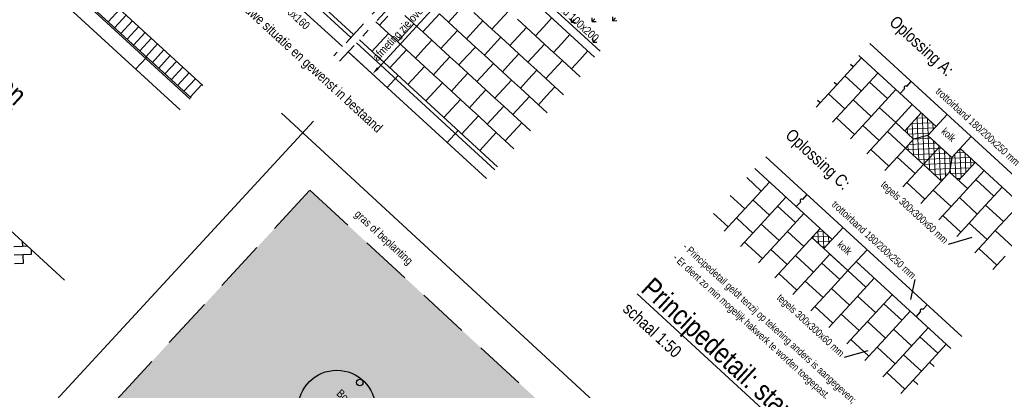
# Model space of a CAD drawing. Header units: metres. Extents: x 111546 to 149831, y 498798 to 507863.
# Tile 114 of 256: x 113044 to 113056.09, y 500887.49 to 500892.05. Entities that reach past the tile are written whole.
import ezdxf
from ezdxf.enums import TextEntityAlignment as Align

# ---------------------------------------------------------------- set-up
doc = ezdxf.new("R2010")
doc.units = ezdxf.units.M
doc.linetypes.add('DASHDOT', pattern=[25.4, 12.7, -6.35, 0, -6.35])
doc.linetypes.add('HIDDEN2', pattern=[4.7625, 3.175, -1.5875])
for name, color, linetype in [('0-grenslijn', 3, 'DASHDOT'), ('0-maatvoering', 3, 'Continuous'), ('0-maatvoering details', 3, 'Continuous'), ('0-tekst detail', 4, 'Continuous'), ('3-opsluiting', 2, 'Continuous'), ('3-steen', 3, 'Continuous'), ('3-tegels', 3, 'Continuous'), ('DREMPEL', 2, 'Continuous')]:
    doc.layers.add(name, color=color, linetype=linetype)
doc.layers.add('0-hulplijn', color=6, linetype='Continuous', plot=False)
for name, color, linetype, lineweight in [('3-nw-dwp-trottoirband', 2, 'Continuous', 13), ('4-nw-bomengrond', 7, 'Continuous', 5), ('4-nw-bomenzand', 7, 'Continuous', 5)]:
    doc.layers.add(name, color=color, linetype=linetype, lineweight=lineweight)
doc.styles.add('Stempel', font='arial.ttf')
doc.styles.add('Zaanstad', font='ARIALN.TTF')
doc.dimstyles.new('1-50', dxfattribs={"dimtxt": 0.1, "dimasz": 0.1, "dimexe": 0.05, "dimexo": 0.05, "dimgap": 0.025, "dimtad": 1, "dimzin": 0, "dimdsep": 46, "dimtxsty": 'Zaanstad', "dimcen": 0, "dimclrd": 256, "dimclre": 256, "dimclrt": 256, "dimadec": 0, "dimazin": 0, "dimtfac": 1, "dimtofl": 0, "dimtmove": 0, "dimatfit": 3, "dimfxl": 1, "dimtfill": 1, "dimtolj": 1, "dimtzin": 0, "dimlwd": -1, "dimlwe": -1, "dimarcsym": 0})
pattern_1 = [(2.41437, (113041.0576, 500932.63841), (-0.00267502, 0.06344363), []), (92.41437, (113041.0576, 500932.63841), (-0.06344363, -0.00267502), [])]

# ---------------------------------------------------------------- blocks, each defined once
blk = doc.blocks.new('*D650')
at = {"layer": '0-maatvoering', "transparency": 16777216}
for p, q in [((113049.427, 500893.09), (113049.725, 500892.817)), ((113048.402, 500891.452), (113049.62, 500892.777)), ((113048.074, 500891.617), (113048.371, 500891.344))]:
    blk.add_line(p, q, dxfattribs=at)
for points in [[(113049.608, 500892.788), (113049.632, 500892.766), (113049.688, 500892.85)], [(113048.39, 500891.463), (113048.414, 500891.44), (113048.334, 500891.378)]]:
    blk.add_solid(points, dxfattribs=at)
at = {"layer": 'Defpoints', "color": 0, "transparency": 16777216}
for p in [(113049.391, 500893.124), (113048.037, 500891.651)]:
    blk.add_point(p, dxfattribs=at)
at = {"layer": '0-maatvoering', "transparency": 16777216, "insert": (113048.914, 500892.143), "char_height": 0.1, "attachment_point": 5, "rotation": 47.4144, "style": 'Zaanstad', "bg_fill": 3, "box_fill_scale": 1.1, "bg_fill_color": 9, "bg_fill_true_color": 13158600, "bg_fill_transparency": 0}
blk.add_mtext('\\A1;afmeting zie overzichtstekening', dxfattribs=at)
at = {"layer": 'Defpoints', "color": 0, "transparency": 16777216}
blk.add_point((113049.688, 500892.85), dxfattribs=at)

msp = doc.modelspace()

# ---------------------------------------------------------------- hatches: boundary and pattern name
at = {"layer": '3-nw-dwp-trottoirband'}
h = msp.add_hatch(dxfattribs=at)
h.set_pattern_fill('ANSI37', color=253, scale=0.02, angle=-42.58563)
h.set_pattern_definition(pattern_1)
h.paths.add_polyline_path([(113055.2575, 500890.7321), (113055.0735, 500890.9013), (113054.8705, 500890.6804), (113054.9809, 500890.5789), (113055.156, 500890.6217)])
h = msp.add_hatch(dxfattribs=at)
h.set_pattern_fill('ANSI37', color=253, scale=0.02, angle=-42.58563)
h.set_pattern_definition(pattern_1)
h.paths.add_polyline_path([(113055.3033, 500890.4863), (113055.156, 500890.6217), (113054.9809, 500890.5789), (113054.8794, 500890.4685), (113055.1003, 500890.2655)])
h = msp.add_hatch(dxfattribs=at)
h.set_pattern_fill('ANSI37', color=253, scale=0.02, angle=-42.58563)
h.set_pattern_definition(pattern_1)
h.paths.add_polyline_path([(113055.4227, 500890.1729), (113055.4505, 500890.351), (113055.3033, 500890.4863), (113055.1003, 500890.2655), (113055.3211, 500890.0625)])
h = msp.add_hatch(dxfattribs=at)
h.set_pattern_fill('ANSI37', color=253, scale=0.02, angle=-42.58563)
h.set_pattern_definition(pattern_1)
h.paths.add_polyline_path([(113055.7361, 500890.2923), (113055.552, 500890.4614), (113055.4505, 500890.351), (113055.4227, 500890.1729), (113055.5331, 500890.0714)])
h = msp.add_hatch(dxfattribs=at)
h.set_pattern_fill('ANSI37', color=253, scale=0.02, angle=-42.58563)
h.set_pattern_definition([(2.41437, (113041.11352, 500932.69926), (-0.00267502, 0.06344363), []), (92.41437, (113041.11352, 500932.69926), (-0.06344363, -0.00267502), [])])
h.paths.add_polyline_path([(113053.9808, 500889.343), (113053.8335, 500889.4783), (113053.732, 500889.3679), (113053.8793, 500889.2325)])
at = {"layer": '3-tegels'}
h = msp.add_hatch(dxfattribs=at)
h.set_pattern_fill('GRASS', color=256, scale=0.01, angle=-93.53869)
h.set_pattern_definition([(47.414373, (112166.63663, 501306.74697), (-0.010700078, 0.253774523), [0.047625, -0.311585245]), (2.414373, (112166.63663, 501306.74697), (-0.01070008, 0.25377452), [0.047625, -0.206375]), (92.414373, (112166.63663, 501306.74697), (-0.25377452, -0.01070008), [0.047625, -0.206375])])
h.paths.add_polyline_path([(113053.6208, 500897.7264), (113054.0096, 500897.5108), (113054.4413, 500897.0007), (113054.8951, 500896.8386), (113054.9069, 500896.3885), (113055.1168, 500896.316), (113055.0629, 500895.905), (113054.3903, 500895.3554), (113054.1459, 500895.0024), (113053.5448, 500894.3774), (113053.1389, 500893.8729), (113052.3852, 500893.1642), (113051.873, 500892.5005), (113051.2938, 500891.9834), (113051.1302, 500891.6607), (113050.2382, 500892.4805), (113053.4491, 500895.9741), (113052.6691, 500896.691)])
h.paths.add_polyline_path([(113050.2167, 500892.4586), (113051.0425, 500891.6996), (113051.1726, 500891.8412), (113050.3468, 500892.6001)], flags=9)
h.paths.add_polyline_path([(113052.0626, 500894.0593), (113051.8778, 500893.8583), (113052.0311, 500893.7174), (113052.2158, 500893.9184)], flags=24)
h.paths.add_polyline_path([(113053.5407, 500895.801), (113054.3664, 500895.0421), (113054.4965, 500895.1836), (113053.6708, 500895.9425)], flags=24)
h.paths.add_polyline_path([(113052.6275, 500896.6684), (113053.4532, 500895.9095), (113053.5833, 500896.051), (113052.7576, 500896.81)], flags=25)
h.paths.add_polyline_path([(113053.9869, 500896.4953), (113054.48, 500896.0421), (113054.6113, 500896.185), (113054.1182, 500896.6382)], flags=24)
at = {"layer": '4-nw-bomengrond'}
h = msp.add_hatch(dxfattribs=at)
h.set_pattern_fill('AR-SAND', color=252, scale=0.003, angle=299.5375, style=0)
h.set_pattern_definition([(337.037503, (112887.89085, 501104.4915), (0.125375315, 0.07655945), [0, -0.115824, 0, -0.12954, 0, -0.123825]), (307.0375, (112887.89085, 501104.4915), (0.25358206, -0.0113131), [0, -0.062484, 0, -0.104394, 0, -0.040005]), (267.037503, (112887.84464, 501104.57304), (0.117361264, -0.20624433), [0, -0.0381, 0, -0.13716, 0, -0.17907]), (257.0375, (112887.84464, 501104.57304), (0.1711152, -0.16632505), [0, -0.01905, 0, -0.089916, 0, -0.10287])])
h.paths.add_polyline_path([(113047.5662, 500889.9504), (113050.5795, 500887.1701), (113048.2061, 500884.5978), (113045.1928, 500887.3781)])

# ---------------------------------------------------------------- linework, layer by layer
at = {"color": 2, "linetype": 'Continuous'}
for p, q in [((113054.4438, 500891.7516), (113056.849, 500889.5411)), ((113054.3085, 500891.6044), (113055.2575, 500890.7321)), ((113055.552, 500890.4614), (113056.7137, 500889.3938)), ((113053.1671, 500890.3625), (113055.5723, 500888.1519)), ((113053.0317, 500890.2152), (113053.9808, 500889.343)), ((113054.2753, 500889.0723), (113055.4369, 500888.0046))]:
    msp.add_line(p, q, dxfattribs=at)
at = {"color": 3, "linetype": 'Continuous'}
for p, q in [((113055.156, 500890.6217), (113055.4505, 500890.351)), ((113055.407, 500889.2861), (113055.7005, 500889.3714)), ((113053.8793, 500889.2325), (113054.1738, 500888.9618)), ((113054.997, 500888.8543), (113054.9402, 500888.6071)), ((113054.1303, 500887.897), (113054.4237, 500887.9822))]:
    msp.add_line(p, q, dxfattribs=at)
at = {"layer": '0-grenslijn'}
msp.add_line((113039.9018, 500893.1186), (113044.55, 500888.8465), dxfattribs=at)
at = {"layer": '0-grenslijn', "ltscale": 0.5}
msp.add_line((113047.2165, 500890.896), (113051.9156, 500886.5602), dxfattribs=at)
msp.add_lwpolyline([(113047.6103, 500890.7992), (113044.2003, 500887.1035)], dxfattribs=at)
at = {"layer": '0-maatvoering', "color": 2}
msp.add_circle((113048.1773, 500887.5878), 0.04, dxfattribs=at)
at = {"layer": '0-maatvoering details', "color": 4}
msp.add_circle((113047.8957, 500887.2637), 0.4742, dxfattribs=at)
at = {"layer": '3-opsluiting'}
for p, q in [((113041.9883, 500894.8422), (113046.0927, 500891.0698)), ((113042.0018, 500894.8569), (113046.1063, 500891.0845)), ((113041.8665, 500894.7097), (113045.9709, 500890.9373)), ((113046.4058, 500893.4222), (113048.102, 500891.8633)), ((113046.2705, 500893.2749), (113047.9666, 500891.716)), ((113046.372, 500893.3854), (113048.0681, 500891.8265)), ((113049.9865, 500892.5761), (113051.0626, 500891.587)), ((113050.0541, 500892.6497), (113051.1302, 500891.6607)), ((113045.5607, 500891.586), (113045.4253, 500891.4387)), ((113049.2497, 500890.5368), (113049.385, 500890.6841))]:
    msp.add_line(p, q, dxfattribs=at)
at = {"layer": '3-steen'}
for p, q in [((113042.1439, 500895.0115), (113046.2484, 500891.2392)), ((113045.2316, 500892.1737), (113045.0895, 500892.0191)), ((113045.3089, 500892.1026), (113045.1668, 500891.948)), ((113045.3862, 500892.0316), (113045.2441, 500891.877)), ((113045.4635, 500891.9605), (113045.3214, 500891.8059)), ((113045.5408, 500891.8895), (113045.3987, 500891.7349)), ((113045.6181, 500891.8184), (113045.476, 500891.6638)), ((113045.6954, 500891.7474), (113045.5533, 500891.5927)), ((113045.7727, 500891.6763), (113045.6306, 500891.5217)), ((113045.85, 500891.6053), (113045.7079, 500891.4506)), ((113045.9274, 500891.5342), (113045.7852, 500891.3796)), ((113046.0047, 500891.4632), (113045.8626, 500891.3085)), ((113046.082, 500891.3921), (113045.9399, 500891.2375)), ((113046.1593, 500891.321), (113046.0172, 500891.1664)), ((113046.2366, 500891.25), (113046.0945, 500891.0954)), ((113044.0313, 500889.3232), (113044.034, 500889.2598)), ((113044.034, 500889.2598), (113043.9295, 500889.2554)), ((113044.0974, 500889.2625), (113044.034, 500889.2598)), ((113044.143, 500889.1596), (113044.0384, 500889.1552)), ((113044.1403, 500889.223), (113044.143, 500889.1596)), ((113044.0384, 500889.1552), (113043.9339, 500889.1508)), ((113044.0428, 500889.0507), (113043.9383, 500889.0463)), ((113044.0384, 500889.1552), (113044.0428, 500889.0507))]:
    msp.add_line(p, q, dxfattribs=at)
at = {"layer": '3-tegels'}
for p, q in [((113049.9028, 500892.0417), (113050.0043, 500892.1522)), ((113050.4371, 500891.9581), (113050.5387, 500892.0686)), ((113049.8013, 500891.9313), (113049.9028, 500892.0417)), ((113050.1148, 500892.0507), (113050.2252, 500891.9492)), ((113050.1237, 500891.8387), (113050.2252, 500891.9492)), ((113050.2252, 500891.9492), (113050.3356, 500891.8477)), ((113050.3356, 500891.8477), (113050.4371, 500891.9581)), ((113049.8013, 500891.9313), (113049.9118, 500891.8298)), ((113049.9118, 500891.8298), (113050.0222, 500891.7283)), ((113050.0222, 500891.7283), (113050.1237, 500891.8387)), ((113050.3356, 500891.8477), (113050.4461, 500891.7462)), ((113050.658, 500891.7551), (113050.7595, 500891.8655)), ((113050.0222, 500891.7283), (113050.1326, 500891.6268)), ((113050.3446, 500891.6357), (113050.4461, 500891.7462)), ((113050.4461, 500891.7462), (113050.5565, 500891.6447)), ((113050.5565, 500891.6447), (113050.658, 500891.7551)), ((113050.0311, 500891.5164), (113050.1326, 500891.6268)), ((113050.1326, 500891.6268), (113050.2431, 500891.5253)), ((113050.2431, 500891.5253), (113050.3446, 500891.6357)), ((113050.5565, 500891.6447), (113050.667, 500891.5432)), ((113050.8789, 500891.5521), (113050.9804, 500891.6625)), ((113049.8192, 500891.5074), (113049.9296, 500891.4059)), ((113049.9296, 500891.4059), (113050.0311, 500891.5164)), ((113050.2431, 500891.5253), (113050.3535, 500891.4238)), ((113050.5655, 500891.4327), (113050.667, 500891.5432)), ((113050.667, 500891.5432), (113050.8837, 500891.344)), ((113050.7774, 500891.4417), (113050.8789, 500891.5521)), ((113049.9296, 500891.4059), (113050.0401, 500891.3044)), ((113050.252, 500891.3133), (113050.3535, 500891.4238)), ((113050.3535, 500891.4238), (113050.464, 500891.3223)), ((113050.464, 500891.3223), (113050.5655, 500891.4327)), ((113048.9893, 500891.0478), (113049.1923, 500891.2687)), ((113049.1923, 500891.2687), (113049.3027, 500891.1672)), ((113049.3027, 500891.1672), (113049.4042, 500891.2776)), ((113049.9386, 500891.194), (113050.0401, 500891.3044)), ((113050.0401, 500891.3044), (113050.1505, 500891.2029)), ((113050.1505, 500891.2029), (113050.252, 500891.3133)), ((113050.464, 500891.3223), (113050.6807, 500891.1231)), ((113050.4729, 500891.1103), (113050.5744, 500891.2208)), ((113049.3027, 500891.1672), (113049.4132, 500891.0657)), ((113049.6251, 500891.0746), (113049.7266, 500891.185)), ((113049.7266, 500891.185), (113049.8371, 500891.0835)), ((113049.8371, 500891.0835), (113049.9386, 500891.194)), ((113050.1505, 500891.2029), (113050.2609, 500891.1014)), ((113050.1594, 500890.991), (113050.2609, 500891.1014)), ((113050.2609, 500891.1014), (113050.4777, 500890.9022)), ((113050.3714, 500890.9999), (113050.4729, 500891.1103)), ((113049.2102, 500890.8448), (113049.4132, 500891.0657)), ((113049.4132, 500891.0657), (113049.5236, 500890.9642)), ((113049.5236, 500890.9642), (113049.6251, 500891.0746)), ((113049.8371, 500891.0835), (113049.9475, 500890.982)), ((113049.846, 500890.8716), (113049.9475, 500890.982)), ((113049.9475, 500890.982), (113050.0579, 500890.8805)), ((113050.0579, 500890.8805), (113050.1594, 500890.991)), ((113049.431, 500890.6418), (113049.6341, 500890.8626)), ((113049.5236, 500890.9642), (113049.6341, 500890.8626)), ((113049.6341, 500890.8626), (113049.7445, 500890.7611)), ((113049.7445, 500890.7611), (113049.846, 500890.8716)), ((113050.0579, 500890.8805), (113050.2747, 500890.6813)), ((113049.7445, 500890.7611), (113049.8549, 500890.6596)), ((113050.0669, 500890.6686), (113050.1684, 500890.779)), ((113049.6519, 500890.4388), (113049.8549, 500890.6596)), ((113049.8549, 500890.6596), (113050.0717, 500890.4604)), ((113049.9654, 500890.5581), (113050.0669, 500890.6686))]:
    msp.add_line(p, q, dxfattribs=at)
at = {"layer": '4-nw-bomenzand', "linetype": 'HIDDEN2', "ltscale": 0.2}
msp.add_lwpolyline([(113047.5662, 500889.9504), (113050.5795, 500887.1701), (113048.2061, 500884.5978), (113045.1928, 500887.3781)], close=True, dxfattribs=at)
at = {"layer": 'DREMPEL', "color": 2, "linetype": 'Continuous'}
for p, q in [((113054.0356, 500891.244), (113054.3401, 500891.5753)), ((113054.2386, 500891.4648), (113054.207, 500891.4939)), ((113054.3381, 500891.1697), (113054.1371, 500891.3544)), ((113054.2366, 500891.0592), (113054.5411, 500891.3905)), ((113053.9341, 500891.1335), (113054.0356, 500891.244)), ((113054.0356, 500891.244), (113054.004, 500891.2731)), ((113054.6605, 500891.0771), (113054.4396, 500891.2801)), ((113054.897, 500891.2265), (113054.9511, 500891.2854)), ((113053.7836, 500890.9697), (113053.9341, 500891.1335)), ((113054.1351, 500890.9488), (113053.9341, 500891.1335)), ((113054.4575, 500890.8562), (113054.762, 500891.1875)), ((113054.8158, 500891.1381), (113054.8699, 500891.197)), ((113053.8326, 500891.0231), (113053.801, 500891.0522)), ((113054.1351, 500890.9488), (113054.2366, 500891.0592)), ((113054.4575, 500890.8562), (113054.2366, 500891.0592)), ((113054.6585, 500890.6715), (113054.963, 500891.0028)), ((113053.9846, 500890.785), (113054.1351, 500890.9488)), ((113054.356, 500890.7458), (113054.4575, 500890.8562)), ((113054.76, 500890.7819), (113054.559, 500890.9667)), ((113054.8705, 500890.6804), (113055.0735, 500890.9013)), ((113054.2545, 500890.6353), (113054.0336, 500890.8383)), ((113054.2054, 500890.582), (113054.356, 500890.7458)), ((113054.557, 500890.561), (113054.356, 500890.7458)), ((113054.557, 500890.561), (113054.6585, 500890.6715)), ((113054.8794, 500890.4685), (113054.6585, 500890.6715)), ((113054.4064, 500890.3972), (113054.557, 500890.561)), ((113054.8794, 500890.4685), (113054.9809, 500890.5789)), ((113055.2296, 500890.554), (113055.4505, 500890.351)), ((113054.6764, 500890.2476), (113054.4555, 500890.4506)), ((113054.7779, 500890.358), (113054.8794, 500890.4685)), ((113055.1003, 500890.2655), (113055.3033, 500890.4863)), ((113054.6273, 500890.1942), (113054.7779, 500890.358)), ((113054.9988, 500890.155), (113054.7779, 500890.358)), ((113054.9988, 500890.155), (113055.1003, 500890.2655)), ((113055.3211, 500890.0625), (113055.1003, 500890.2655)), ((113055.5331, 500890.0714), (113055.7361, 500890.2923)), ((113054.8482, 500889.9912), (113054.9988, 500890.155)), ((113055.3211, 500890.0625), (113055.4227, 500890.1729)), ((113055.6435, 500889.9699), (113055.4227, 500890.1729)), ((113055.542, 500889.8595), (113055.8465, 500890.1908)), ((113052.9061, 500889.7195), (113053.2106, 500890.0508)), ((113053.1091, 500889.9403), (113052.9302, 500890.1048)), ((113055.1181, 500889.8416), (113054.8973, 500890.0446)), ((113055.2196, 500889.952), (113055.3211, 500890.0625)), ((113055.9659, 500889.8773), (113055.745, 500890.0803)), ((113052.9061, 500889.7195), (113052.7272, 500889.8839)), ((113053.6202, 500889.8373), (113053.6743, 500889.8962)), ((113055.0691, 500889.7882), (113055.2196, 500889.952)), ((113055.4405, 500889.749), (113055.2196, 500889.952)), ((113055.7629, 500889.6564), (113056.0674, 500889.9878)), ((113053.2086, 500889.6452), (113053.0076, 500889.8299)), ((113053.1071, 500889.5347), (113053.4116, 500889.866)), ((113053.539, 500889.749), (113053.5931, 500889.8079)), ((113055.4405, 500889.749), (113055.542, 500889.8595)), ((113055.7629, 500889.6564), (113055.542, 500889.8595)), ((113056.0853, 500889.5639), (113055.8644, 500889.7669)), ((113055.9838, 500889.4534), (113056.2883, 500889.7848)), ((113052.7031, 500889.4986), (113052.5242, 500889.663)), ((113052.8046, 500889.609), (113052.9061, 500889.7195)), ((113053.531, 500889.5526), (113053.3101, 500889.7556)), ((113053.328, 500889.3317), (113053.6325, 500889.663)), ((113055.29, 500889.5852), (113055.4405, 500889.749)), ((113055.6614, 500889.546), (113055.7629, 500889.6564)), ((113052.6541, 500889.4452), (113052.8046, 500889.609)), ((113053.0056, 500889.4243), (113052.8046, 500889.609)), ((113053.0056, 500889.4243), (113053.1071, 500889.5347)), ((113053.328, 500889.3317), (113053.1071, 500889.5347)), ((113055.5599, 500889.4356), (113055.339, 500889.6386)), ((113055.5108, 500889.3822), (113055.6614, 500889.546)), ((113055.8823, 500889.343), (113055.6614, 500889.546)), ((113052.8551, 500889.2605), (113053.0056, 500889.4243)), ((113053.6305, 500889.2574), (113053.4295, 500889.4422)), ((113053.529, 500889.147), (113053.8335, 500889.4783)), ((113055.8823, 500889.343), (113055.9838, 500889.4534)), ((113056.2047, 500889.2504), (113055.9838, 500889.4534)), ((113053.125, 500889.1108), (113052.9041, 500889.3138)), ((113053.2265, 500889.2213), (113053.328, 500889.3317)), ((113053.8793, 500889.2325), (113053.732, 500889.3679)), ((113055.7317, 500889.1792), (113055.8823, 500889.343)), ((113053.0759, 500889.0575), (113053.2265, 500889.2213)), ((113053.4275, 500889.0365), (113053.2265, 500889.2213)), ((113053.7499, 500888.944), (113053.9529, 500889.1649)), ((113053.9529, 500889.1649), (113054.1738, 500888.9618)), ((113056.0017, 500889.0295), (113055.7808, 500889.2326)), ((113053.2769, 500888.8727), (113053.4275, 500889.0365)), ((113053.4275, 500889.0365), (113053.529, 500889.147)), ((113053.7499, 500888.944), (113053.529, 500889.147)), ((113054.0723, 500888.8514), (113053.8514, 500889.0544)), ((113055.9526, 500888.9762), (113056.1032, 500889.14)), ((113053.5469, 500888.7231), (113053.326, 500888.9261)), ((113053.6484, 500888.8335), (113053.7499, 500888.944)), ((113053.9708, 500888.741), (113054.1738, 500888.9618)), ((113054.3947, 500888.7588), (113054.1738, 500888.9618)), ((113053.4978, 500888.6697), (113053.6484, 500888.8335)), ((113053.8693, 500888.6305), (113053.6484, 500888.8335)), ((113054.1916, 500888.538), (113054.4962, 500888.8693)), ((113053.8693, 500888.6305), (113053.9708, 500888.741)), ((113054.1916, 500888.538), (113053.9708, 500888.741)), ((113053.7187, 500888.4667), (113053.8693, 500888.6305)), ((113054.514, 500888.4454), (113054.2931, 500888.6484)), ((113054.4125, 500888.3349), (113054.717, 500888.6663)), ((113054.8364, 500888.3528), (113054.6155, 500888.5558)), ((113053.9886, 500888.3171), (113053.7678, 500888.5201)), ((113054.0901, 500888.4275), (113054.1916, 500888.538)), ((113054.6334, 500888.1319), (113054.9379, 500888.4633)), ((113055.0115, 500888.3956), (113055.0657, 500888.4545)), ((113055.0927, 500888.4839), (113055.1469, 500888.5428)), ((113053.9396, 500888.2637), (113054.0901, 500888.4275)), ((113054.311, 500888.2245), (113054.0901, 500888.4275)), ((113054.311, 500888.2245), (113054.4125, 500888.3349)), ((113054.6334, 500888.1319), (113054.4125, 500888.3349)), ((113054.1605, 500888.0607), (113054.311, 500888.2245)), ((113054.9558, 500888.0394), (113054.7349, 500888.2424)), ((113054.8543, 500887.9289), (113055.1588, 500888.2603)), ((113054.4304, 500887.9111), (113054.2095, 500888.1141)), ((113054.5319, 500888.0215), (113054.6334, 500888.1319)), ((113055.2782, 500887.9468), (113055.0573, 500888.1498)), ((113054.3813, 500887.8577), (113054.5319, 500888.0215)), ((113054.7528, 500887.8185), (113054.5319, 500888.0215)), ((113055.0752, 500887.7259), (113055.3797, 500888.0572)), ((113054.7528, 500887.8185), (113054.8543, 500887.9289)), ((113055.0752, 500887.7259), (113054.8543, 500887.9289)), ((113055.2339, 500887.7838), (113055.1767, 500887.8364)), ((113054.6022, 500887.6547), (113054.7528, 500887.8185)), ((113054.8722, 500887.505), (113054.6513, 500887.7081)), ((113054.9737, 500887.6155), (113055.0752, 500887.7259)), ((113054.8231, 500887.4517), (113054.9737, 500887.6155)), ((113055.0309, 500887.5629), (113054.9737, 500887.6155))]:
    msp.add_line(p, q, dxfattribs=at)
at = {"layer": 'DREMPEL', "color": 3, "linetype": 'Continuous'}
for p, q in [((113055.3929, 500890.8794), (113055.156, 500890.6217)), ((113055.6874, 500890.6087), (113055.4505, 500890.351)), ((113054.1161, 500889.4902), (113053.8793, 500889.2325)), ((113054.4106, 500889.2195), (113054.1738, 500888.9618))]:
    msp.add_line(p, q, dxfattribs=at)
at = {"layer": 'DREMPEL', "color": 2, "linetype": 'Continuous'}
for points in [[(113054.76, 500890.7819), (113054.9809, 500890.5789)], [(113055.156, 500890.6217), (113054.9809, 500890.5789)], [(113054.8794, 500890.4685), (113055.1003, 500890.2655)], [(113055.4505, 500890.351), (113055.4227, 500890.1729)]]:
    msp.add_lwpolyline(points, dxfattribs=at)
for centre in [(113054.8834, 500891.2118), (113053.6066, 500889.8227), (113055.0791, 500888.4693)]:
    msp.add_arc(centre, 0.02, 47.12837, 227.70038, dxfattribs=at)

# ---------------------------------------------------------------- texts
at = {"color": 1, "linetype": 'Continuous', "style": 'Zaanstad'}
for s, rotation, p in [('%%UPrincipedetail: haakssparkeren', 317.42939, (113041.0601, 500893.6267)), ('%%UPrincipedetail: standaard knipoplossingen rondom kolk', 317.41437, (113051.6174, 500888.7141))]:
    msp.add_text(s, height=0.25, rotation=rotation, dxfattribs=at).set_placement(p)
at = {"color": 4, "linetype": 'Continuous', "style": 'Zaanstad'}
for s, p in [('Oplossing A:', (113054.6709, 500891.9987)), ('Oplossing C:', (113053.3941, 500890.6096))]:
    msp.add_text(s, height=0.15, rotation=317.41437, dxfattribs=at).set_placement(p)
at = {"color": 3, "linetype": 'Continuous', "style": 'Zaanstad'}
for s, p in [('trottoirband 180/200x250 mm', (113056.2343, 500890.2418)), ('tegels 300x300x60 mm', (113055.3552, 500889.2853)), ('trottoirband 180/200x250 mm', (113054.9576, 500888.8526)), ('tegels 300x300x60 mm', (113054.0785, 500887.8961))]:
    msp.add_text(s, height=0.09, rotation=317.41437, dxfattribs=at).set_placement(p, align=Align.RIGHT)
for s, p in [('kolk', (113055.3131, 500890.6593)), ('kolk', (113054.0363, 500889.2701)), ('- Principedetail geldt tenzij op tekening anders is aangegeven;', (113052.1381, 500889.243)), ('- Er dient zo min mogelijk hakwerk te worden toegepast.', (113052.0163, 500889.1104))]:
    msp.add_text(s, height=0.09, rotation=317.41437, dxfattribs=at).set_placement(p)
at = {"color": 2, "linetype": 'Continuous', "style": 'Zaanstad'}
msp.add_text('schaal 1:50', height=0.15, rotation=317.41437, dxfattribs=at).set_placement((113051.3974, 500888.4748))
at = {"layer": '0-hulplijn', "ltscale": 0.01, "insert": (113068.4754, 500974.5479, 0), "char_height": 31.10468, "attachment_point": 1, "rotation": 317.58453, "style": 'Stempel'}
msp.add_mtext_dynamic_manual_height_columns('Details', width=145.978115, gutter_width=4860.1057, heights=[0], dxfattribs=at)
at = {"layer": '0-maatvoering', "style": 'Zaanstad'}
for s, p in [('geleideband 50/200x160', (113046.5849, 500892.7652)), ('opsluitband 100x200', (113050.2808, 500892.4809))]:
    msp.add_text(s, height=0.1, rotation=317.41437, dxfattribs=at).set_placement(p)
at = {"layer": '0-maatvoering details', "style": 'Zaanstad'}
for s, p in [('gras of beplanting', (113048.1049, 500889.6441)), ('Boom', (113047.8829, 500887.4404))]:
    msp.add_text(s, height=0.1, rotation=317.30283, dxfattribs=at).set_placement(p)

# ---------------------------------------------------------------- next in the draw order: dimensions: what is measured, and where the dimension line sits
at = {"layer": '0-maatvoering'}
dim = msp.add_linear_dim(base=(113049.6879, 500892.8505), p1=(113048.0372, 500891.6512), p2=(113049.3906, 500893.1237), angle=47.41437, text='afmeting zie overzichtstekening', dimstyle='1-50', dxfattribs=at)
dim.commit()
dim.dimension.update_dxf_attribs({"geometry": '*D650', "text_midpoint": (113048.9811, 500892.0815), "dimtype": 161})

# ---------------------------------------------------------------- next in the draw order: linework, layer by layer
at = {"layer": '0-grenslijn', "ltscale": 0.025}
for p, q in [((113053.6951, 500897.9489), (113047.8599, 500891.5999)), ((113053.0809, 500897.139), (113047.9304, 500891.535))]:
    msp.add_line(p, q, dxfattribs=at)
at = {"layer": '3-opsluiting'}
for p, q in [((113048.1387, 500891.7616), (113049.8348, 500890.2027)), ((113048.1725, 500891.7985), (113049.8687, 500890.2396)), ((113048.0372, 500891.6512), (113049.7333, 500890.0923)), ((113048.5134, 500891.2135), (113048.6487, 500891.3608))]:
    msp.add_line(p, q, dxfattribs=at)
at = {"layer": '3-tegels'}
for p, q in [((113049.267, 500892.0149), (113049.47, 500892.2358)), ((113048.4192, 500891.9792), (113048.5207, 500892.0896)), ((113048.7327, 500892.0986), (113048.8431, 500891.9971)), ((113049.055, 500892.006), (113049.1565, 500892.1164)), ((113049.1565, 500892.1164), (113049.267, 500892.0149)), ((113049.5804, 500892.1343), (113049.6909, 500892.0328)), ((113048.3755, 500892.0193), (113048.5297, 500891.8777)), ((113048.7416, 500891.8866), (113048.8431, 500891.9971)), ((113048.8431, 500891.9971), (113048.9535, 500891.8956)), ((113048.9535, 500891.8956), (113049.055, 500892.006)), ((113049.267, 500892.0149), (113049.3774, 500891.9134)), ((113049.4879, 500891.8119), (113049.6909, 500892.0328)), ((113049.6909, 500892.0328), (113049.8013, 500891.9313)), ((113048.4282, 500891.7672), (113048.5297, 500891.8777)), ((113048.5297, 500891.8777), (113048.6401, 500891.7762)), ((113048.6401, 500891.7762), (113048.7416, 500891.8866)), ((113048.9535, 500891.8956), (113049.064, 500891.7941)), ((113049.2759, 500891.803), (113049.3774, 500891.9134)), ((113049.3774, 500891.9134), (113049.4879, 500891.8119)), ((113049.7087, 500891.6089), (113049.9118, 500891.8298)), ((113048.3266, 500891.6568), (113048.4282, 500891.7672)), ((113048.6401, 500891.7762), (113048.7505, 500891.6747)), ((113048.9625, 500891.6836), (113049.064, 500891.7941)), ((113049.064, 500891.7941), (113049.1744, 500891.6925)), ((113049.1744, 500891.6925), (113049.2759, 500891.803)), ((113049.4879, 500891.8119), (113049.5983, 500891.7104)), ((113049.4968, 500891.6), (113049.5983, 500891.7104)), ((113049.5983, 500891.7104), (113049.7087, 500891.6089)), ((113048.649, 500891.5642), (113048.7505, 500891.6747)), ((113048.7505, 500891.6747), (113048.861, 500891.5732)), ((113048.861, 500891.5732), (113048.9625, 500891.6836)), ((113049.1744, 500891.6925), (113049.2849, 500891.591)), ((113049.1834, 500891.4806), (113049.2849, 500891.591)), ((113049.2849, 500891.591), (113049.3953, 500891.4895)), ((113049.3953, 500891.4895), (113049.4968, 500891.6)), ((113049.7087, 500891.6089), (113049.8192, 500891.5074)), ((113048.5475, 500891.4538), (113048.649, 500891.5642)), ((113048.861, 500891.5732), (113048.9714, 500891.4717)), ((113048.8699, 500891.3612), (113048.9714, 500891.4717)), ((113048.9714, 500891.4717), (113049.0819, 500891.3702)), ((113049.0819, 500891.3702), (113049.1834, 500891.4806)), ((113049.3953, 500891.4895), (113049.5057, 500891.388)), ((113049.7177, 500891.397), (113049.8192, 500891.5074)), ((113048.7684, 500891.2508), (113048.8699, 500891.3612)), ((113049.0819, 500891.3702), (113049.1923, 500891.2687)), ((113049.4042, 500891.2776), (113049.5057, 500891.388)), ((113049.5057, 500891.388), (113049.6162, 500891.2865)), ((113049.6162, 500891.2865), (113049.7177, 500891.397)), ((113049.6162, 500891.2865), (113049.7266, 500891.185))]:
    msp.add_line(p, q, dxfattribs=at)

# ---------------------------------------------------------------- next in the draw order: texts
at = {"layer": '0-tekst detail', "color": 2, "style": 'Zaanstad'}
msp.add_text('nieuwe situatie en gewenst in bestaand ', height=0.12, rotation=317.41437, dxfattribs=at).set_placement((113046.6245, 500892.2727))

doc.saveas('drawing.dxf')
